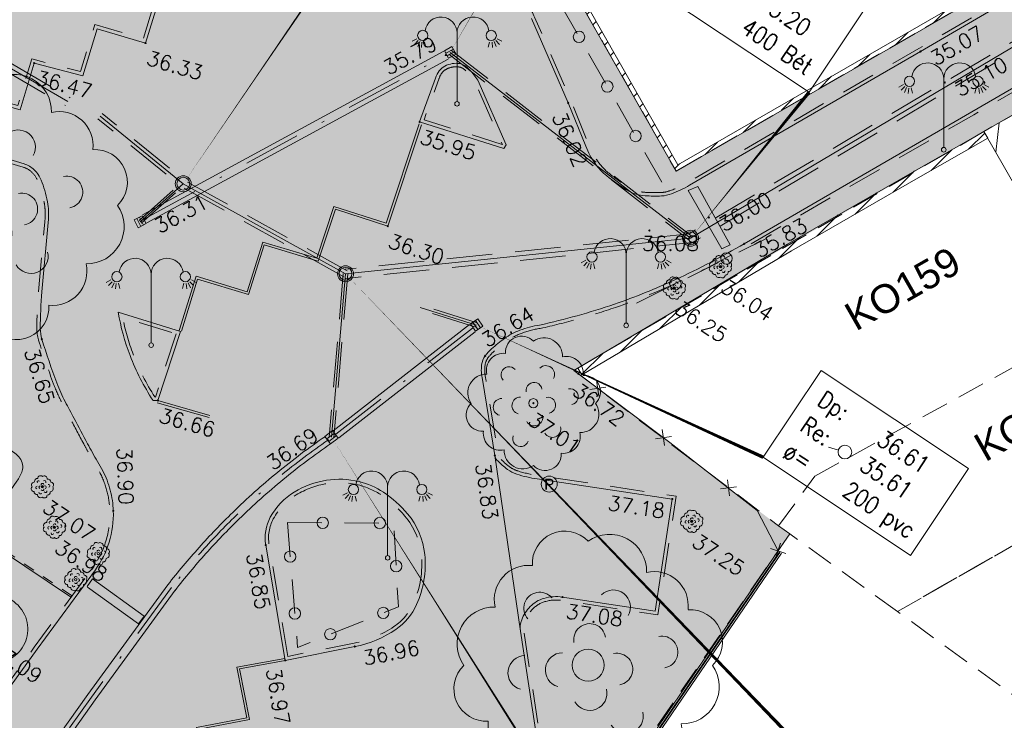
# Model space of a CAD drawing. Header units: metres. Extents: x 1711737 to 1712435, y 9275977 to 9276516.
# Tile 26 of 33: x 1712017 to 1712060, y 9276193 to 9276224. Entities that reach past the tile are written whole.
import ezdxf
from ezdxf.enums import TextEntityAlignment as Align

# ---------------------------------------------------------------- set-up
doc = ezdxf.new("R2010")
doc.units = ezdxf.units.M
doc.header["$LTSCALE"] = 5
doc.header["$PDMODE"] = 32
doc.header["$PDSIZE"] = 0.05
for name, pattern in [('Chemin', [0.5, 0.3, -0.2]), ('Cotation', [0.2, 0.1, -0.1]), ('Fileau', [1.6, 1, -0.6]), ('Mixte', [1, 0.5, -0.25, 0, -0.25]), ('Parcelle', [1.2, 0.8, -0.4]), ('SubdiFisc', [0.6, 0.4, -0.2])]:
    doc.linetypes.add(name, pattern=pattern)
doc.layers.get('0').update_dxf_attribs({"lineweight": 15})
doc.layers.add('_sh_lot1', color=7, linetype='Continuous', lineweight=15, true_color=0xffffd7)
for name, color, linetype, lineweight in [('BO_bordure', 7, 'Continuous', 13), ('BO_bordure.gra', 7, 'Continuous', 5), ('BR_bordurette', 7, 'Continuous', 13), ('BR_bordurette.gra', 7, 'Continuous', 5), ('CA_caniveau', 5, 'Continuous', 13), ('CL_cloture', 7, 'Continuous', 13), ('CL_cloture.gra', 7, 'Continuous', 9), ('FA_facade', 7, 'Continuous', 15), ('FA_facade.hah', 147, 'Continuous', 13), ('HA_haie', 85, 'Continuous', 13), ('HA_haie.gra', 85, 'Continuous', 9), ('L6', 11, 'Parcelle', 13), ('L7', 11, 'Continuous', 15), ('LA_limite-apparente', 8, 'Continuous', 13), ('LF_limite-frise', 8, 'Continuous', 13), ('MA_assainissement', 30, 'Continuous', 13), ('MA_assainissement.txt', 5, 'Continuous', 9), ('ML_eclairage-public', 6, 'Continuous', 13), ('MR_topo', 7, 'Continuous', 5), ('MR_topo.alt', 7, 'Continuous', 9), ('MSH_signalisation-horizontale', 8, 'Continuous', 9), ('MU_mur', 7, 'Continuous', 13), ('MU_mur.hah', 147, 'Continuous', 13), ('MV_voirie', 7, 'Continuous', 13), ('PL_palissade', 7, 'Continuous', 5), ('VE_Vegetation', 96, 'Continuous', 9)]:
    doc.layers.add(name, color=color, linetype=linetype, lineweight=lineweight)
doc.styles.add('Ass-Style', font='simplex.shx')
doc.styles.add('Simplex 1.0', font='Simplex.shx', dxfattribs={"height": 0.2})
doc.styles.get("Standard").update_dxf_attribs({"font": 'arial.ttf'})
doc.styles.add('Stylbloc-bdu', font='sanss___.ttf')
pattern_1 = [(45, (0, 0), (-0.353553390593, 0.353553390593), [])]

# ---------------------------------------------------------------- blocks, each defined once
blk = doc.blocks.new('Gv1')
at = {"color": 0}
blk.add_circle((0, 0), 0.5, dxfattribs=at)
blk = doc.blocks.new('Gv2')
at = {"color": 0}
for centre, radius, start, end in [((-0.0855, 0.3713), 0.1183, 43.6925, 183.5969), ((0.078, 0.3425), 0.1353, 358.4583, 125.1928), ((-0.2179, 0.2399), 0.1248, 83.4353, 192.7267), ((0.2407, 0.2171), 0.1248, 353.4353, 102.7267), ((-0.1768, 0.2081), 0.0582, 40.5494, 221.5178), ((0.0917, 0.2119), 0.0628, 330.5895, 133.7127), ((-0.3433, 0.0771), 0.1353, 88.4583, 215.1928), ((0.3722, 0.0847), 0.1183, 313.6925, 93.5969), ((0.0056, 0.0935), 0.0582, 9.1467, 190.1151), ((0.2694, 0.0478), 0.0582, 280.5494, 101.5178), ((-0.0934, -0.0177), 0.0628, 90.5895, 253.7127), ((0.1047, -0.0144), 0.0582, 280.5494, 101.5178), ((-0.23, -0.0278), 0.0628, 90.5895, 253.7127), ((-0.3721, -0.0864), 0.1183, 133.6925, 273.5969), ((0.3433, -0.0788), 0.1353, 268.4583, 35.1928), ((0.0058, -0.1023), 0.0628, 210.5895, 13.7127), ((0.1384, -0.1866), 0.0628, 210.5895, 13.7127), ((-0.2407, -0.2188), 0.1248, 173.4353, 282.7267), ((0.2179, -0.2416), 0.1248, 263.4353, 12.7267), ((-0.0925, -0.2585), 0.0582, 160.5494, 341.5178), ((-0.078, -0.3442), 0.1353, 178.4583, 305.1928), ((0.0856, -0.373), 0.1183, 223.6925, 3.5969)]:
    blk.add_arc(centre, radius, start, end, dxfattribs=at)
blk = doc.blocks.new('PointTopo')
at = {"color": 0}
blk.add_point((0, 0), dxfattribs=at)
at = {"layer": 'MR_topo.alt', "style": 'Simplex 1.0'}
blk.add_attdef('ALT', text='', height=0.65, dxfattribs=at).set_placement((0.25, -0.25), align=Align.TOP_LEFT)
blk = doc.blocks.new('Hvg')
at = {"color": 0}
blk.add_circle((0, 0), 0.0516, dxfattribs=at)
for centre, radius, start, end in [((-0.086, 0.371), 0.118, 43.6925, 183.5969), ((0.078, 0.342), 0.135, 358.4583, 125.1928), ((-0.343, 0.077), 0.135, 88.4583, 215.1928), ((-0.218, 0.24), 0.125, 83.4353, 192.7267), ((-0.23, -0.028), 0.0628, 90.5895, 253.7127), ((-0.177, 0.208), 0.0582, 40.5494, 221.5178), ((-0.093, -0.018), 0.0628, 90.5895, 253.7127), ((0.006, 0.093), 0.0582, 9.1467, 190.1151), ((0.092, 0.212), 0.0628, 330.5895, 133.7127), ((0.105, -0.014), 0.0582, 280.5494, 101.5178), ((0.241, 0.217), 0.125, 353.4353, 102.7267), ((0.269, 0.048), 0.0582, 280.5494, 101.5178), ((0.372, 0.085), 0.118, 313.6925, 93.5969), ((-0.372, -0.086), 0.118, 133.6925, 273.5969), ((-0.241, -0.219), 0.125, 173.4353, 282.7267), ((-0.078, -0.344), 0.135, 178.4583, 305.1928), ((-0.093, -0.258), 0.0582, 160.5494, 341.5178), ((0.006, -0.102), 0.0628, 210.5895, 13.7127), ((0.086, -0.373), 0.118, 223.6925, 3.5969), ((0.138, -0.187), 0.0628, 210.5895, 13.7127), ((0.218, -0.242), 0.125, 263.4353, 12.7267), ((0.343, -0.079), 0.135, 268.4583, 35.1928)]:
    blk.add_arc(centre, radius, start, end, dxfattribs=at)
blk = doc.blocks.new('Hvn')
at = {"color": 0}
blk.add_circle((0, 0), 0.35, dxfattribs=at)
at = {"color": 0, "style": 'Stylbloc-bdu'}
blk.add_text('P', height=0.474, dxfattribs=at).set_placement((0, 0), align=Align.MIDDLE_CENTER)
blk = doc.blocks.new('Ha6')
at = {"color": 0}
blk.add_lwpolyline([(-0.5, -0.5), (0.5, -0.5), (0.5, 0.5), (-0.5, 0.5)], close=True, dxfattribs=at)
at = {"color": 0, "flags": 128}
for points in [[(-0.17, -0.5), (-0.17, 0.5)], [(0.17, -0.5), (0.17, 0.5)]]:
    blk.add_lwpolyline(points, dxfattribs=at)
blk = doc.blocks.new('Gl10')
at = {"flags": 128}
for points in [[(0, 0.1), (0, 3.104, 0.933922), (-1.4, 3.2)], [(0, 0.1), (0, 3.104, -0.933922), (1.4, 3.2)]]:
    blk.add_lwpolyline(points, format="xyb", dxfattribs=at)
at = {"color": 0}
for points in [[(-1.764, 2.857), (-1.97, 2.745)], [(-1.704, 2.779), (-1.862, 2.607)], [(-1.624, 2.726), (-1.721, 2.513)], [(-1.535, 2.702), (-1.562, 2.469)], [(-1.427, 2.709), (-1.369, 2.482)], [(1.426, 2.709), (1.369, 2.482)], [(1.535, 2.702), (1.562, 2.469)], [(1.624, 2.727), (1.72, 2.513)], [(1.703, 2.779), (1.862, 2.607)], [(1.764, 2.857), (1.97, 2.745)]]:
    blk.add_lwpolyline(points, dxfattribs=at)
at = {"flags": 128}
blk.add_lwpolyline([(0, 0.125), (0, 0.125)], dxfattribs=at)
at = {"color": 0}
for centre, radius in [((-1.5, 3), 0.224), ((1.5, 3), 0.224), ((0, 0), 0.1)]:
    blk.add_circle(centre, radius, dxfattribs=at)
blk = doc.blocks.new('Ha1')
at = {"color": 0}
for radius in [0.5, 0.4]:
    blk.add_circle((0, 0), radius, dxfattribs=at)
blk = doc.blocks.new('_GeoCercl')
at = {"color": 0, "linetype": 'ByBlock', "lineweight": -2}
blk.add_circle((0, 0), 0.5, dxfattribs=at)
blk = doc.blocks.new('_GeoCroix')
at = {"color": 0, "linetype": 'ByBlock', "lineweight": -2}
for p, q in [((-0.5, 0.5), (0.5, -0.5)), ((-0.5, -0.5), (0.5, 0.5))]:
    blk.add_line(p, q, dxfattribs=at)
blk = doc.blocks.new('dir_tron')
at = {"color": 0, "flags": 128}
blk.add_lwpolyline([(0.2, 0), (0.5, 0)], dxfattribs=at)
at = {"color": 0}
blk.add_circle((0, 0), 0.2, dxfattribs=at)

msp = doc.modelspace()

# ---------------------------------------------------------------- hatches: boundary and pattern name
at = {"layer": '_sh_lot1'}
h = msp.add_hatch(color=256, dxfattribs=at)
h.dxf.hatch_style = 1
h.paths.add_polyline_path([(1712050.695, 9276201.207), (1712041.971, 9276188.535), (1712031.491, 9276173.935), (1712021.032, 9276159.096), (1712016.253, 9276152.398), (1712014.08, 9276153.956), (1711985.838, 9276173.941), (1711968.308, 9276186.247), (1711968.27, 9276189.263), (1711952.437, 9276216.502), (1711948.951, 9276222.618), (1711953.153, 9276228.058), (1711955.689, 9276231.385), (1711956.567, 9276232.537), (1711959.283, 9276236.389), (1711957.439, 9276237.785), (1711955.641, 9276235.245), (1711954.528, 9276237.209), (1711952.857, 9276240.073), (1711951.329, 9276242.664), (1711950.259, 9276244.465), (1711949.482, 9276245.781), (1711947.588, 9276249.002), (1711948.855, 9276251.159), (1711953.921, 9276258.555), (1711957.085, 9276263.173), (1711961.209, 9276269.384), (1711963.595, 9276272.461), (1711963.93, 9276272.822), (1711964.46, 9276272.981), (1711965.086, 9276272.948), (1711965.62, 9276272.692), (1711978.036, 9276264.401), (1711976.668, 9276262.597), (1711989.632, 9276252.423), (1711991.235, 9276254.65), (1711998.516, 9276249.714), (1712001.29, 9276247.797), (1712006.354, 9276244.298), (1712016.449, 9276237.403), (1712016.271, 9276237.127), (1712012.502, 9276228.82), (1712012.697, 9276228.676), (1712017.972, 9276224.822), (1712023.931, 9276228.015), (1712035.669, 9276234.772), (1712045.724, 9276217.108), (1712062.431, 9276226.735), (1712072.551, 9276232.555), (1712075.161, 9276228.015), (1712059.203, 9276218.84), (1712048.391, 9276212.555), (1712041.24, 9276208.372), (1712050.211, 9276201.555)])
at = {"layer": 'FA_facade.hah'}
h = msp.add_hatch(dxfattribs=at)
h.set_pattern_fill('ANSI31', color=256, scale=0.3, angle=72)
h.set_pattern_definition([(83.2999, (1711881.224, 9276159.8023), (-0.945995, 0.1111305), [])])
h.paths.add_polyline_path([(1712079.895, 9276219.784), (1712077.185, 9276224.497), (1712077.055, 9276224.422), (1712076.856, 9276224.769), (1712076.985, 9276224.844), (1712075.974, 9276226.603), (1712075.841, 9276226.527), (1712075.642, 9276226.874), (1712075.774, 9276226.95), (1712075.161, 9276228.015), (1712074.687, 9276227.752), (1712059.203, 9276218.84), (1712064.015, 9276210.443), (1712068.353, 9276212.928)])
at = {"layer": 'MU_mur.hah'}
h = msp.add_hatch(dxfattribs=at)
h.set_pattern_fill('_U', color=256, scale=0.5, angle=45, style=0, pattern_type=0)
h.set_pattern_definition(pattern_1)
h.paths.add_polyline_path([(1712064.302, 9276227.811), (1712045.724, 9276217.108), (1712035.818, 9276234.512), (1712035.669, 9276234.772), (1712035.843, 9276234.871), (1712035.991, 9276234.61), (1712045.798, 9276217.382), (1712064.202, 9276227.984)])
h = msp.add_hatch(dxfattribs=at)
h.set_pattern_fill('_U', color=256, scale=0.5, angle=45, style=0, pattern_type=0)
h.set_pattern_definition(pattern_1)
h.paths.add_polyline_path([(1712041.582, 9276208.179), (1712050.775, 9276213.611), (1712056.226, 9276216.757), (1712059.371, 9276218.545), (1712059.203, 9276218.84), (1712056.057, 9276217.052), (1712050.604, 9276213.905), (1712041.409, 9276208.471)])

# ---------------------------------------------------------------- linework, layer by layer
at = {"layer": 'BO_bordure', "flags": 128}
for points in [[(1712069.856, 9276230.192), (1712056.426, 9276222.351), (1712046.307, 9276216.486, -0.040894), (1712045.524, 9276216.114, -0.07776), (1712045.077, 9276216.02, -0.030174), (1712044.365, 9276216.026, -0.053811), (1712043.971, 9276216.096, -0.068001), (1712043.544, 9276216.287, -0.030135), (1712042.686, 9276216.894, -0.068824), (1712042.177, 9276217.434, -0.058828), (1712041.759, 9276218.194), (1712040.988, 9276220.101), (1712039.381, 9276223.79, 0.051295)], [(1712039.737, 9276210.358, 0.01429), (1712041.388, 9276210.769, 0.01429), (1712043.013, 9276211.274, 0.026402), (1712045.7, 9276212.355, 0.022556), (1712048.705, 9276213.921), (1712058.683, 9276219.707), (1712071.542, 9276227.184, -0.138489), (1712071.786, 9276227.238, -0.038194), (1712072.024, 9276227.209, -0.00414), (1712072.232, 9276227.171, -0.001227), (1712072.408, 9276227.136), (1712073.814, 9276227.987)], [(1712035.181, 9276221.177, -0.095025), (1712035.344, 9276221.508, -0.112106), (1712035.584, 9276221.71, -0.078212), (1712035.914, 9276221.819, -0.081947), (1712036.245, 9276221.819, -0.116038), (1712036.475, 9276221.723, -0.071852), (1712036.763, 9276221.445), (1712037.036, 9276221.093), (1712038.277, 9276218.262), (1712038.165, 9276218.098), (1712034.48, 9276219.264), (1712035.181, 9276221.177)], [(1712014.199, 9276218.32), (1712017.158, 9276217.422, -0.118236), (1712017.595, 9276217.166, -0.107342), (1712017.906, 9276216.704, -0.024088), (1712018.057, 9276216.263, -0.021663), (1712018.179, 9276215.759, -0.040097), (1712018.225, 9276215.363, -0.031312), (1712018.21, 9276214.852), (1712017.935, 9276211.82, 0.022334), (1712017.861, 9276210.205, 0.076208), (1712017.932, 9276209.734, 0.013616), (1712018.588, 9276207.819, 0.030932), (1712018.951, 9276207.005, 0.001697), (1712019.34, 9276206.267, 0.001123), (1712019.932, 9276205.156, 0.005602), (1712020.143, 9276204.775, 0.002646), (1712020.601, 9276203.975)], [(1712024.001, 9276210.074), (1712023.012, 9276207.049), (1712022.801, 9276207.058, -0.054658), (1712021.793, 9276209.025, -0.048561), (1712021.275, 9276210.919), (1712024.001, 9276210.074)], [(1712039.895, 9276190.419), (1712038.895, 9276196.938, -0.134062), (1712038.953, 9276197.443, -0.098724), (1712039.327, 9276198.016, -0.128104), (1712039.929, 9276198.378, -0.109518), (1712040.745, 9276198.434), (1712044.797, 9276197.823), (1712045.553, 9276202.733), (1712039.628, 9276203.614, -0.040161), (1712038.736, 9276203.821, -0.081865), (1712038.334, 9276204.027, -0.049079), (1712037.871, 9276204.443, -0.145442), (1712037.778, 9276204.636), (1712037.233, 9276207.972, -0.086159), (1712037.198, 9276208.613, -0.131426), (1712037.355, 9276209.008, -0.049137), (1712037.637, 9276209.317, -0.028508), (1712038.198, 9276209.768, -0.063493), (1712038.874, 9276210.131, -0.054588), (1712039.737, 9276210.358)], [(1712020.601, 9276203.975, -0.05518), (1712020.928, 9276203.119, -0.05518), (1712021.06, 9276202.212, -0.082591), (1712020.88, 9276200.841, -0.084586), (1712020.275, 9276199.633), (1712017.722, 9276196.153), (1712015.251, 9276192.749)], [(1712028.591, 9276195.659), (1712027.739, 9276200.709, -0.166697), (1712027.94, 9276201.933, -0.134061), (1712028.992, 9276203.04, -0.096386), (1712030.397, 9276203.556, -0.100817), (1712031.828, 9276203.497, -0.086607), (1712032.895, 9276203.027, -0.070942), (1712033.954, 9276202.081, -0.151149), (1712034.706, 9276200.302, -0.130509), (1712034.352, 9276198.106, -0.139298), (1712033.441, 9276197.016, -0.10091), (1712031.648, 9276196.265), (1712028.591, 9276195.659)]]:
    msp.add_lwpolyline(points, format="xyb", dxfattribs=at)
msp.add_lwpolyline([(1712023.109, 9276224.812), (1712022.474, 9276222.721), (1712020.352, 9276223.348), (1712019.719, 9276221.289), (1712017.591, 9276221.843), (1712016.978, 9276219.795), (1712014.847, 9276220.394)], dxfattribs=at)
at = {"layer": 'BO_bordure.gra', "linetype": 'Chemin', "flags": 128}
for points in [[(1712071.203, 9276231.788), (1712070.279, 9276231.217, -0.010064), (1712070.183, 9276230.932, -0.04208), (1712070.042, 9276230.615, -0.131752), (1712069.777, 9276230.32), (1712056.351, 9276222.481), (1712046.232, 9276216.615, -0.040894), (1712045.471, 9276216.254, -0.07776), (1712045.069, 9276216.17, -0.030174), (1712044.375, 9276216.176, -0.053811), (1712044.013, 9276216.24, -0.068001), (1712043.623, 9276216.414, -0.030135), (1712042.78, 9276217.011, -0.068824), (1712042.299, 9276217.521, -0.058828), (1712041.898, 9276218.25), (1712041.126, 9276220.159), (1712039.518, 9276223.85, 0.051295), (1712038.911, 9276224.927, 0.050228), (1712038.083, 9276225.878, 0.032599), (1712037.349, 9276226.483, 0.04665), (1712036.762, 9276226.828), (1712031.229, 9276229.415), (1712030.627, 9276227.26), (1712028.466, 9276227.926), (1712027.894, 9276225.826), (1712025.715, 9276226.461), (1712025.139, 9276224.376), (1712023.009, 9276224.997), (1712022.373, 9276222.907), (1712020.252, 9276223.534), (1712019.618, 9276221.47), (1712017.489, 9276222.025), (1712016.877, 9276219.979), (1712014.747, 9276220.578), (1712014.011, 9276218.22), (1712017.114, 9276217.279, -0.118236), (1712017.491, 9276217.058, -0.107342), (1712017.766, 9276216.649, -0.024088), (1712017.913, 9276216.221, -0.021663), (1712018.032, 9276215.73, -0.040097), (1712018.075, 9276215.358, -0.031312), (1712018.061, 9276214.866), (1712017.786, 9276211.834, 0.022334), (1712017.711, 9276210.205, 0.076208), (1712017.789, 9276209.689, 0.013616), (1712018.448, 9276207.767, 0.030932), (1712018.818, 9276206.935, 0.001697), (1712019.207, 9276206.197, 0.001123), (1712019.8, 9276205.085, 0.005602), (1712020.012, 9276204.701, 0.002646), (1712020.471, 9276203.899, 0.002646)], [(1712039.769, 9276210.212, 0.01429), (1712041.429, 9276210.625, 0.01429), (1712043.062, 9276211.132, 0.026402), (1712045.763, 9276212.219, 0.022556), (1712048.78, 9276213.791), (1712058.759, 9276219.577), (1712071.615, 9276227.053, -0.137452), (1712071.778, 9276227.088, -0.038702), (1712071.996, 9276227.062, -0.004172), (1712072.203, 9276227.024, -0.001624), (1712072.436, 9276226.978), (1712073.892, 9276227.859)], [(1712025.239, 9276169.903), (1712024.962, 9276171.725), (1712027.081, 9276172.122), (1712026.757, 9276174.276), (1712028.856, 9276174.68), (1712028.574, 9276176.728), (1712030.873, 9276177.135), (1712030.478, 9276179.378), (1712032.495, 9276179.769), (1712032.516, 9276179.913), (1712032.194, 9276181.888), (1712034.329, 9276182.335), (1712033.968, 9276184.469), (1712036.192, 9276184.825), (1712035.827, 9276186.983), (1712037.943, 9276187.38), (1712037.577, 9276189.476), (1712040.062, 9276190.317), (1712039.044, 9276196.96, -0.134062), (1712039.093, 9276197.387, -0.098724), (1712039.434, 9276197.911, -0.128104), (1712039.971, 9276198.234, -0.109518), (1712040.723, 9276198.286), (1712044.922, 9276197.652), (1712045.724, 9276202.86), (1712039.65, 9276203.763, -0.040161), (1712038.782, 9276203.964, -0.081865), (1712038.423, 9276204.147, -0.049079), (1712037.982, 9276204.544, -0.145442), (1712037.926, 9276204.66), (1712037.38, 9276208.001, -0.086846), (1712037.347, 9276208.595, -0.131426), (1712037.476, 9276208.918, -0.049137), (1712037.737, 9276209.206, -0.028508), (1712038.285, 9276209.646, -0.063493), (1712038.928, 9276209.991, -0.054588), (1712039.759, 9276210.21, -0.054588)], [(1712020.467, 9276203.906, -0.05518), (1712020.783, 9276203.081, -0.05518), (1712020.91, 9276202.207, -0.082591), (1712020.736, 9276200.885, -0.084586), (1712020.154, 9276199.722), (1712017.601, 9276196.241), (1712015.129, 9276192.837)]]:
    msp.add_lwpolyline(points, format="xyb", dxfattribs=at)
for points in [[(1712035.324, 9276221.131, -0.096831), (1712035.464, 9276221.417, -0.112106), (1712035.653, 9276221.576, -0.078212), (1712035.938, 9276221.671, -0.081947), (1712036.22, 9276221.671, -0.116038), (1712036.388, 9276221.602, -0.071852), (1712036.645, 9276221.353), (1712036.906, 9276221.016), (1712038.106, 9276218.278), (1712038.104, 9276218.274), (1712034.675, 9276219.36)], [(1712023.811, 9276209.976), (1712022.905, 9276207.204), (1712022.884, 9276207.205, -0.052743), (1712021.934, 9276209.078, -0.042384), (1712021.467, 9276210.703)], [(1712028.714, 9276195.836), (1712027.887, 9276200.734, -0.166697), (1712028.072, 9276201.862, -0.134061), (1712029.07, 9276202.911, -0.096386), (1712030.421, 9276203.408, -0.100817), (1712031.792, 9276203.351, -0.086607), (1712032.812, 9276202.902, -0.070942), (1712033.839, 9276201.984, -0.151149), (1712034.557, 9276200.287, -0.130509), (1712034.215, 9276198.167, -0.139298), (1712033.357, 9276197.14, -0.10091), (1712031.619, 9276196.412)]]:
    msp.add_lwpolyline(points, format="xyb", close=True, dxfattribs=at)
at = {"layer": 'BR_bordurette', "flags": 128}
msp.add_lwpolyline([(1712019.19, 9276198.438), (1712015.165, 9276201.138)], dxfattribs=at)
at = {"layer": 'BR_bordurette.gra', "linetype": 'Cotation', "flags": 128}
msp.add_lwpolyline([(1712019.234, 9276198.505), (1712015.21, 9276201.205)], dxfattribs=at)
at = {"layer": 'CA_caniveau', "flags": 128}
for points in [[(1712022.335, 9276215.192), (1712035.537, 9276222.372)], [(1712022.526, 9276214.84), (1712035.729, 9276222.02)], [(1712030.69, 9276205.727), (1712036.673, 9276210.382)], [(1712030.935, 9276205.411), (1712036.919, 9276210.066)], [(1712023.45, 9276198.969), (1712019.94, 9276194.163), (1712016.432, 9276189.209), (1712011.997, 9276183.021), (1712007.12, 9276176.223)], [(1712023.773, 9276198.733), (1712020.265, 9276193.93), (1712016.758, 9276188.977), (1712012.322, 9276182.788), (1712007.445, 9276175.99)]]:
    msp.add_lwpolyline(points, dxfattribs=at)
at = {"layer": 'CA_caniveau', "linetype": 'Mixte', "flags": 128}
for points in [[(1712022.43, 9276215.016), (1712035.633, 9276222.196)], [(1712030.812, 9276205.569), (1712036.796, 9276210.224)], [(1712023.611, 9276198.851), (1712020.103, 9276194.046), (1712016.595, 9276189.093), (1712012.159, 9276182.904), (1712007.283, 9276176.107)]]:
    msp.add_lwpolyline(points, dxfattribs=at)
at = {"layer": 'CA_caniveau', "flags": 128}
for points in [[(1712030.351, 9276205.479, 0.021124), (1712028.251, 9276203.898, 0.021124), (1712026.293, 9276202.145, 0.017113), (1712024.819, 9276200.608, 0.017113), (1712023.453, 9276198.974, 0.017113)], [(1712030.578, 9276205.15, 0.021124), (1712028.505, 9276203.589, 0.021124), (1712026.572, 9276201.859, 0.017113), (1712025.117, 9276200.341, 0.017113), (1712023.769, 9276198.728, 0.017113)]]:
    msp.add_lwpolyline(points, format="xyb", dxfattribs=at)
at = {"layer": 'CA_caniveau', "linetype": 'Mixte', "flags": 128}
msp.add_lwpolyline([(1712030.465, 9276205.314, 0.021124), (1712028.378, 9276203.743, 0.021124), (1712026.432, 9276202.002, 0.017113), (1712024.968, 9276200.475, 0.017113), (1712023.611, 9276198.851)], format="xyb", dxfattribs=at)
at = {"layer": 'CL_cloture', "flags": 128}
msp.add_lwpolyline([(1712050.186, 9276200.46), (1712049.277, 9276202.233), (1712045.446, 9276205.217), (1712041.445, 9276208.218)], dxfattribs=at)
at = {"layer": 'FA_facade', "flags": 128}
msp.add_lwpolyline([(1712068.353, 9276212.928), (1712064.015, 9276210.443), (1712059.203, 9276218.84), (1712074.687, 9276227.752), (1712075.161, 9276228.015), (1712079.895, 9276219.784), (1712068.353, 9276212.928)], dxfattribs=at)
at = {"layer": 'HA_haie', "linetype": 'Chemin', "flags": 128}
for points in [[(1712045.099, 9276216.624), (1712035.355, 9276233.698)], [(1712043.99, 9276211.324), (1712049.628, 9276214.122)], [(1712028.691, 9276201.699), (1712033.345, 9276201.677), (1712033.552, 9276198.006), (1712029.138, 9276196.226)], [(1712028.691, 9276201.699), (1712029.138, 9276196.226)]]:
    msp.add_lwpolyline(points, dxfattribs=at)
at = {"layer": 'L6', "ltscale": 0.3, "elevation": 34.565}
for points in [[(1712035.669, 9276234.772), (1712038.751, 9276236.565), (1712047.621, 9276241.655), (1712062.419, 9276250.132), (1712070.851, 9276235.495), (1712072.551, 9276232.555), (1712062.431, 9276226.735), (1712045.724, 9276217.108), (1712035.669, 9276234.772)], [(1712050.211, 9276201.555), (1712051.791, 9276203.735), (1712064.015, 9276210.443), (1712066.659, 9276211.958), (1712079.901, 9276219.788), (1712075.161, 9276228.015), (1712059.203, 9276218.84), (1712048.391, 9276212.555), (1712041.24, 9276208.372), (1712050.211, 9276201.555)], [(1712050.211, 9276201.555), (1712051.791, 9276203.735), (1712064.015, 9276210.443), (1712066.659, 9276211.958), (1712079.901, 9276219.788), (1712083.331, 9276213.815), (1712071.141, 9276206.815), (1712068.511, 9276205.315), (1712055.421, 9276197.795), (1712050.695, 9276201.207), (1712050.211, 9276201.555)], [(1712055.421, 9276197.795), (1712068.511, 9276205.315), (1712071.141, 9276206.815), (1712083.331, 9276213.815), (1712086.661, 9276208.015), (1712066.651, 9276196.525), (1712061.381, 9276193.495), (1712055.421, 9276197.795)]]:
    msp.add_lwpolyline(points, close=True, dxfattribs=at)
for points in [[(1712012.697, 9276228.676), (1712017.972, 9276224.822), (1712023.931, 9276228.015), (1712035.669, 9276234.772), (1712045.724, 9276217.108), (1712062.431, 9276226.735), (1712072.551, 9276232.555), (1712075.161, 9276228.015), (1712059.203, 9276218.84), (1712048.391, 9276212.555), (1712041.24, 9276208.372), (1712050.211, 9276201.555), (1712050.695, 9276201.207), (1712050.695, 9276201.207), (1712041.971, 9276188.535), (1712031.491, 9276173.935), (1712021.032, 9276159.096), (1712016.253, 9276152.398)], [(1712089.731, 9276202.665), (1712076.491, 9276195.105), (1712066.821, 9276189.585), (1712061.381, 9276193.495), (1712055.421, 9276197.795), (1712050.695, 9276201.207), (1712041.971, 9276188.535), (1712031.491, 9276173.935), (1712021.032, 9276159.096), (1712016.253, 9276152.398)]]:
    msp.add_lwpolyline(points, dxfattribs=at)
at = {"layer": 'LA_limite-apparente', "flags": 128}
for points in [[(1712046.675, 9276216.436), (1712046.245, 9276216.262), (1712047.722, 9276213.695), (1712048.081, 9276213.876)], [(1712046.675, 9276216.436), (1712048.081, 9276213.876)], [(1712022.166, 9276197.256), (1712022.414, 9276197.6), (1712020.154, 9276199.237), (1712019.912, 9276198.897)], [(1712022.166, 9276197.256), (1712019.926, 9276198.873)]]:
    msp.add_lwpolyline(points, dxfattribs=at)
msp.add_lwpolyline([(1712017.265, 9276196.625, 0.154086), (1712017.224, 9276197.547, 0.171495), (1712016.59, 9276198.307, 0.181327), (1712015.515, 9276198.5, 0.156401), (1712014.678, 9276198.052, 0.145943), (1712014.268, 9276197.263, 0.187053), (1712014.47, 9276196.156, 0.022344), (1712014.679, 9276195.894, 0.050231), (1712014.864, 9276195.723, 0.13398), (1712015.723, 9276195.501, 0.168841), (1712016.765, 9276195.876, 0.149708), (1712017.265, 9276196.625)], format="xyb", close=True, dxfattribs=at)
at = {"layer": 'LF_limite-frise', "flags": 128}
msp.add_lwpolyline([(1712014.31, 9276206.474), (1712016.747, 9276204.742, -0.100828), (1712016.968, 9276204.527, -0.100828), (1712017.086, 9276204.243, -0.130986), (1712017.068, 9276203.964, -0.071872), (1712016.84, 9276203.515), (1712015.165, 9276201.138)], format="xyb", dxfattribs=at)
msp.add_lwpolyline([(1712038.895, 9276196.938), (1712037.778, 9276204.636)], dxfattribs=at)
at = {"layer": 'MA_assainissement', "linetype": 'SubdiFisc', "flags": 128}
for points in [[(1712080.038, 9276234.558), (1712074.302, 9276230.992), (1712046.291, 9276214.361), (1712031.214, 9276212.804)], [(1712080.249, 9276234.218), (1712074.51, 9276230.65), (1712046.42, 9276213.972), (1712031.255, 9276212.406)]]:
    msp.add_lwpolyline(points, dxfattribs=at)
at = {"layer": 'MA_assainissement', "linetype": 'Continuous', "flags": 128}
msp.add_lwpolyline([(1712080.143, 9276234.388), (1712074.406, 9276230.821), (1712046.356, 9276214.166), (1712031.235, 9276212.605)], dxfattribs=at)
for points, elevation in [([(1712013.844, 9276223.183), (1712019.063, 9276220.152)], 36.372), ([(1712035.824, 9276222.31), (1712046.356, 9276214.166)], 35.794), ([(1712031.235, 9276212.605), (1712024.128, 9276216.555), (1712020.479, 9276219.514)], 36.407), ([(1712022.238, 9276214.886), (1712024.128, 9276216.555)], 36.348), ([(1712031.235, 9276212.605), (1712030.623, 9276205.44)], 36.407), ([(1712036.98, 9276210.36), (1712034.504, 9276211.132)], 36.613)]:
    msp.add_lwpolyline(points, dxfattribs=dict(at, elevation=elevation))
at = {"layer": 'MA_assainissement', "linetype": 'SubdiFisc', "flags": 128}
for points, elevation in [([(1712013.945, 9276223.356), (1712019.164, 9276220.325)], 36.372), ([(1712013.744, 9276223.01), (1712018.963, 9276219.979)], 36.372), ([(1712035.885, 9276222.389), (1712046.417, 9276214.245)], 35.794), ([(1712035.763, 9276222.231), (1712046.295, 9276214.087)], 35.794), ([(1712031.162, 9276212.474), (1712024.044, 9276216.43), (1712020.384, 9276219.398)], 36.407), ([(1712031.307, 9276212.737), (1712024.212, 9276216.679), (1712020.573, 9276219.631)], 36.407), ([(1712022.188, 9276214.943), (1712024.079, 9276216.611)], 36.348), ([(1712022.287, 9276214.83), (1712024.178, 9276216.498)], 36.348), ([(1712031.135, 9276212.614), (1712030.523, 9276205.448)], 36.407), ([(1712031.334, 9276212.597), (1712030.722, 9276205.431)], 36.407), ([(1712036.95, 9276210.265), (1712034.474, 9276211.036)], 36.613), ([(1712037.01, 9276210.456), (1712034.533, 9276211.227)], 36.613)]:
    msp.add_lwpolyline(points, dxfattribs=dict(at, elevation=elevation))
at = {"layer": 'MA_assainissement.txt'}
for points in [[(1712035.824, 9276222.31, 0, 0.15, 0), (1712043.402, 9276235.433, 0, 0, 0)], [(1712024.128, 9276216.555, 0, 0.15, 0), (1712035.534, 9276233.275, 0, 0, 0)], [(1712046.356, 9276214.166, 0, 0.15, 0), (1712051.542, 9276220.562, 0, 0, 0)], [(1712031.235, 9276212.605, 0, 0.15, 0), (1712050.649, 9276192.401, 0, 0, 0)], [(1712036.98, 9276210.36, 0, 0.15, 0), (1712049.539, 9276204.562, 0, 0, 0)], [(1712030.623, 9276205.44, 0, 0.15, 0), (1712044.898, 9276182.819, 0, 0, 0)]]:
    msp.add_lwpolyline(points, format="xyseb", dxfattribs=at)
for points in [[(1712049.131, 9276230.915), (1712055.579, 9276226.615), (1712051.542, 9276220.562), (1712045.095, 9276224.863)], [(1712052.077, 9276208.368), (1712058.525, 9276204.068), (1712055.986, 9276200.262), (1712049.539, 9276204.562)]]:
    msp.add_lwpolyline(points, close=True, dxfattribs=at)
at = {"layer": 'MSH_signalisation-horizontale', "flags": 128}
for points in [[(1712034.467, 9276219.174), (1712033.023, 9276214.82), (1712030.726, 9276215.561), (1712029.978, 9276213.288), (1712027.61, 9276213.998), (1712026.923, 9276211.82), (1712024.691, 9276212.496), (1712023.951, 9276210.118)], [(1712034.562, 9276219.142), (1712033.086, 9276214.695), (1712030.79, 9276215.435), (1712030.043, 9276213.164), (1712027.676, 9276213.874), (1712026.988, 9276211.696), (1712024.757, 9276212.372), (1712024.047, 9276210.088)], [(1712022.984, 9276206.953), (1712025.265, 9276206.303)], [(1712023.012, 9276207.049), (1712025.292, 9276206.399)], [(1712019.365, 9276185.245), (1712021.592, 9276185.627), (1712021.154, 9276187.731), (1712023.338, 9276188.12), (1712022.954, 9276190.225), (1712025.117, 9276190.635), (1712024.709, 9276192.719), (1712026.916, 9276193.14), (1712026.473, 9276195.362), (1712028.577, 9276195.746)], [(1712019.382, 9276185.146), (1712021.711, 9276185.546), (1712021.273, 9276187.651), (1712023.455, 9276188.039), (1712023.07, 9276190.145), (1712025.234, 9276190.556), (1712024.827, 9276192.639), (1712027.033, 9276193.061), (1712026.591, 9276195.282), (1712028.591, 9276195.659)]]:
    msp.add_lwpolyline(points, dxfattribs=at)
at = {"layer": 'MU_mur'}
for p, q in [((1712059.371, 9276218.545, 36.693), (1712059.203, 9276218.84, 36.693)), ((1712041.582, 9276208.179, 36.693), (1712041.409, 9276208.471, 36.693))]:
    msp.add_line(p, q, dxfattribs=at)
at = {"layer": 'MU_mur', "flags": 128}
for points, elevation in [([(1712064.302, 9276227.811), (1712045.724, 9276217.108), (1712035.818, 9276234.512), (1712035.669, 9276234.772)], 34.567), ([(1712064.202, 9276227.984), (1712045.798, 9276217.382), (1712035.991, 9276234.61), (1712035.843, 9276234.871)], 34.567), ([(1712041.409, 9276208.471), (1712050.604, 9276213.905), (1712056.057, 9276217.052), (1712059.203, 9276218.84)], 36.693), ([(1712041.582, 9276208.179), (1712050.775, 9276213.611), (1712056.226, 9276216.757), (1712059.371, 9276218.545)], 36.693)]:
    msp.add_lwpolyline(points, dxfattribs=dict(at, elevation=elevation))
at = {"layer": 'PL_palissade', "flags": 128}
for points in [[(1712021.032, 9276159.096), (1712034.341, 9276178.211), (1712043.117, 9276190.098), (1712050.186, 9276200.46)], [(1712021.179, 9276158.994), (1712034.487, 9276178.106), (1712043.264, 9276189.994), (1712050.334, 9276200.359)]]:
    msp.add_lwpolyline(points, dxfattribs=at)
at = {"layer": 'PL_palissade', "linetype": 'Fileau', "const_width": 0.08, "flags": 128}
msp.add_lwpolyline([(1712021.105, 9276159.045), (1712034.414, 9276178.159), (1712043.191, 9276190.046), (1712050.26, 9276200.409)], dxfattribs=at)

# ---------------------------------------------------------------- block references
at = {"layer": 'CL_cloture.gra', "xscale": 0.5, "yscale": 0.5, "zscale": 0.5}
for p, rotation in [((1712042.285, 9276207.588), 143.1276873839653), ((1712045.165, 9276205.428), 143.1276873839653), ((1712048.009, 9276203.221), 142.0865355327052), ((1712050.186, 9276200.46), 117.1361705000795)]:
    msp.add_blockref('_GeoCroix', p, dxfattribs=dict(at, rotation=rotation))
at = {"layer": 'HA_haie.gra', "xscale": 0.5, "yscale": 0.5, "zscale": 0.5}
for p, rotation in [((1712041.466, 9276222.99), 119.7143389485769), ((1712042.706, 9276220.819), 119.7143389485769), ((1712043.945, 9276218.647), 119.7143389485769), ((1712047.929, 9276213.279), 26.3972474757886), ((1712045.69, 9276212.167), 26.3972474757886), ((1712030.237, 9276201.691), 359.7361320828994), ((1712032.737, 9276201.68), 359.7361320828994), ((1712028.813, 9276200.208), 274.6625931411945), ((1712033.452, 9276199.789), 273.2241435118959), ((1712029.016, 9276197.716), 274.6625931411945), ((1712032.889, 9276197.739), 201.9618361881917), ((1712030.571, 9276196.804), 201.9618361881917)]:
    msp.add_blockref('_GeoCercl', p, dxfattribs=dict(at, rotation=rotation))
at = {"layer": 'MA_assainissement'}
for p, xscale, yscale, rotation in [((1712035.824, 9276222.31, 35.794), 0.3788675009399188, 0.3788675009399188, 298.5946969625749), ((1712022.238, 9276214.886, 36.348), 0.3960777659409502, 0.3960777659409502, 208.0781370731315), ((1712036.98, 9276210.36, 36.613), 0.3840067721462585, 0.3840067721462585, 34.7094027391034), ((1712030.623, 9276205.44, 36.7), 0.4192821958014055, 0.4192821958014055, 127.2124999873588)]:
    msp.add_blockref('Ha6', p, dxfattribs=dict(at, xscale=xscale, yscale=yscale, rotation=rotation))
at = {"layer": 'MA_assainissement', "xscale": 0.7, "yscale": 0.7, "zscale": 0.7}
for p in [(1712024.128, 9276216.555, 36.264), (1712046.356, 9276214.166, 35.996), (1712031.235, 9276212.605, 36.407)]:
    msp.add_blockref('Ha1', p, dxfattribs=at)
at = {"layer": 'MA_assainissement.txt', "xscale": 1.5, "yscale": 1.5, "rotation": 162.7049898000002}
msp.add_blockref('dir_tron', (1712053.117, 9276204.79), dxfattribs=at)
at = {"layer": 'ML_eclairage-public', "zscale": 0.4}
for p in [(1712036.12, 9276220.056, 35.913), (1712057.445, 9276218.044, 35.213), (1712043.533, 9276210.343, 36.411), (1712022.718, 9276209.479, 36.577), (1712033.081, 9276200.152, 36.804)]:
    msp.add_blockref('Gl10', p, dxfattribs=at)
at = {"layer": 'MR_topo'}
ref = msp.add_blockref('PointTopo', (1712056.426, 9276222.351, 35.073), dxfattribs=dict(at, rotation=30.09968397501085))
ref.add_attrib('ALT', '35.07', dxfattribs={"layer": 'MR_topo.alt', "height": 0.65, "rotation": 30.0997, "style": 'Simplex 1.0'}).set_placement((1712056.768, 9276222.26, 35.073), align=Align.TOP_LEFT)
ref = msp.add_blockref('PointTopo', (1712022.474, 9276222.721, 36.326), dxfattribs=dict(at, rotation=343.5196397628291))
ref.add_attrib('ALT', '36.33', dxfattribs={"layer": 'MR_topo.alt', "height": 0.65, "rotation": 343.5196, "style": 'Simplex 1.0'}).set_placement((1712022.642, 9276222.41, 36.326), align=Align.TOP_LEFT)
ref = msp.add_blockref('PointTopo', (1712035.633, 9276222.196, 35.786), dxfattribs=dict(at, rotation=28.53844917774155))
ref.add_attrib('ALT', '35.79', dxfattribs={"layer": 'MR_topo.alt', "height": 0.65, "rotation": 28.5384, "style": 'Simplex 1.0'}).set_placement((1712035.315, 9276222.487, 35.786), align=Align.RIGHT)
ref = msp.add_blockref('PointTopo', (1712017.591, 9276221.843, 36.467), dxfattribs=dict(at, rotation=345.1847740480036))
ref.add_attrib('ALT', '36.47', dxfattribs={"layer": 'MR_topo.alt', "height": 0.65, "rotation": 345.1848, "style": 'Simplex 1.0'}).set_placement((1712017.769, 9276221.538, 36.467), align=Align.TOP_LEFT)
ref = msp.add_blockref('PointTopo', (1712057.489, 9276220.99, 35.097), dxfattribs=dict(at, rotation=29.92231494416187))
ref.add_attrib('ALT', '35.10', dxfattribs={"layer": 'MR_topo.alt', "height": 0.65, "rotation": 29.9223, "style": 'Simplex 1.0'}).set_placement((1712057.831, 9276220.898, 35.097), align=Align.TOP_LEFT)
ref = msp.add_blockref('PointTopo', (1712040.988, 9276220.101, 36.016), dxfattribs=dict(at, rotation=293.5362278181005))
ref.add_attrib('ALT', '36.02', dxfattribs={"layer": 'MR_topo.alt', "height": 0.65, "rotation": 293.5362, "style": 'Simplex 1.0'}).set_placement((1712040.858, 9276219.772, 36.016), align=Align.TOP_LEFT)
ref = msp.add_blockref('PointTopo', (1712034.48, 9276219.264, 35.953), dxfattribs=dict(at, rotation=342.1538055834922))
ref.add_attrib('ALT', '35.95', dxfattribs={"layer": 'MR_topo.alt', "height": 0.65, "rotation": 342.1538, "style": 'Simplex 1.0'}).set_placement((1712034.641, 9276218.95, 35.953), align=Align.TOP_LEFT)
ref = msp.add_blockref('PointTopo', (1712022.43, 9276215.016, 36.309), dxfattribs=dict(at, rotation=28.53844917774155))
ref.add_attrib('ALT', '36.31', dxfattribs={"layer": 'MR_topo.alt', "height": 0.65, "rotation": 28.5384, "style": 'Simplex 1.0'}).set_placement((1712022.769, 9276214.916, 36.309), align=Align.TOP_LEFT)
ref = msp.add_blockref('PointTopo', (1712047.155, 9276215.074, 35.997), dxfattribs=dict(at, rotation=29.92231494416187))
ref.add_attrib('ALT', '36.00', dxfattribs={"layer": 'MR_topo.alt', "height": 0.65, "rotation": 29.9223, "style": 'Simplex 1.0'}).set_placement((1712047.496, 9276214.982, 35.997), align=Align.TOP_LEFT)
ref = msp.add_blockref('PointTopo', (1712033.086, 9276214.695, 36.298), dxfattribs=dict(at, rotation=342.1228342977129))
ref.add_attrib('ALT', '36.30', dxfattribs={"layer": 'MR_topo.alt', "height": 0.65, "rotation": 342.1228, "style": 'Simplex 1.0'}).set_placement((1712033.247, 9276214.38, 36.298), align=Align.TOP_LEFT)
ref = msp.add_blockref('PointTopo', (1712044.547, 9276214.506, 36.077), dxfattribs=at)
ref.add_attrib('ALT', '36.08', dxfattribs={"layer": 'MR_topo.alt', "height": 0.65, "style": 'Simplex 1.0'}).set_placement((1712044.217, 9276214.256, 36.077), align=Align.TOP_LEFT)
ref = msp.add_blockref('PointTopo', (1712048.705, 9276213.921, 35.835), dxfattribs=dict(at, rotation=30.10854610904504))
ref.add_attrib('ALT', '35.83', dxfattribs={"layer": 'MR_topo.alt', "height": 0.65, "rotation": 30.1085, "style": 'Simplex 1.0'}).set_placement((1712049.047, 9276213.83, 35.835), align=Align.TOP_LEFT)
ref = msp.add_blockref('PointTopo', (1712047.664, 9276212.915, 36.038), dxfattribs=dict(at, rotation=326.2998993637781))
ref.add_attrib('ALT', '36.04', dxfattribs={"layer": 'MR_topo.alt', "height": 0.65, "rotation": 326.2999, "style": 'Simplex 1.0'}).set_placement((1712047.974, 9276212.407, 36.038), align=Align.TOP_LEFT)
ref = msp.add_blockref('PointTopo', (1712045.644, 9276211.981, 36.248), dxfattribs=dict(at, rotation=326.2998993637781))
ref.add_attrib('ALT', '36.25', dxfattribs={"layer": 'MR_topo.alt', "height": 0.65, "rotation": 326.2999, "style": 'Simplex 1.0'}).set_placement((1712045.954, 9276211.474, 36.248), align=Align.TOP_LEFT)
ref = msp.add_blockref('PointTopo', (1712037.355, 9276209.008, 36.636), dxfattribs=dict(at, rotation=31.49121184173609))
ref.add_attrib('ALT', '36.64', (1712037.438, 9276209.352, 36.636), dxfattribs={"layer": 'MR_topo.alt', "height": 0.65, "rotation": 31.4912, "style": 'Simplex 1.0'})
ref = msp.add_blockref('PointTopo', (1712017.932, 9276209.734, 36.648), dxfattribs=dict(at, rotation=287.3575518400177))
ref.add_attrib('ALT', '36.65', dxfattribs={"layer": 'MR_topo.alt', "height": 0.65, "rotation": 287.3576, "style": 'Simplex 1.0'}).set_placement((1712017.768, 9276209.421, 36.648), align=Align.TOP_LEFT)
ref = msp.add_blockref('PointTopo', (1712041.445, 9276208.218, 36.723), dxfattribs=dict(at, rotation=324.5264443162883))
ref.add_attrib('ALT', '36.72', dxfattribs={"layer": 'MR_topo.alt', "height": 0.65, "rotation": 324.5264, "style": 'Simplex 1.0'}).set_placement((1712041.504, 9276207.869, 36.723), align=Align.TOP_LEFT)
ref = msp.add_blockref('PointTopo', (1712023.012, 9276207.049, 36.662), dxfattribs=dict(at, rotation=344.0981101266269))
ref.add_attrib('ALT', '36.66', dxfattribs={"layer": 'MR_topo.alt', "height": 0.65, "rotation": 344.0981, "style": 'Simplex 1.0'}).set_placement((1712023.184, 9276206.74, 36.662), align=Align.TOP_LEFT)
ref = msp.add_blockref('PointTopo', (1712039.465, 9276206.932, 37.012), dxfattribs=dict(at, rotation=326.2998993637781))
ref.add_attrib('ALT', '37.01', dxfattribs={"layer": 'MR_topo.alt', "height": 0.65, "rotation": 326.2999, "style": 'Simplex 1.0'}).set_placement((1712039.534, 9276206.586, 37.012), align=Align.TOP_LEFT)
ref = msp.add_blockref('PointTopo', (1712030.465, 9276205.314, 36.694), dxfattribs=dict(at, rotation=34.55920550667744))
ref.add_attrib('ALT', '36.69', dxfattribs={"layer": 'MR_topo.alt', "height": 0.65, "rotation": 34.5592, "style": 'Simplex 1.0'}).set_placement((1712030.117, 9276205.378, 36.694), align=Align.RIGHT)
ref = msp.add_blockref('PointTopo', (1712021.06, 9276202.212, 36.9), dxfattribs=dict(at, rotation=271.9617327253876))
ref.add_attrib('ALT', '36.90', dxfattribs={"layer": 'MR_topo.alt', "height": 0.65, "rotation": 271.9617, "style": 'Simplex 1.0'}).set_placement((1712021.301, 9276202.47, 36.9), align=Align.RIGHT)
ref = msp.add_blockref('PointTopo', (1712037.778, 9276204.636, 36.83), dxfattribs=dict(at, rotation=278.2580745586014))
ref.add_attrib('ALT', '36.83', dxfattribs={"layer": 'MR_topo.alt', "height": 0.65, "rotation": 278.2581, "style": 'Simplex 1.0'}).set_placement((1712037.567, 9276204.352, 36.83), align=Align.TOP_LEFT)
ref = msp.add_blockref('PointTopo', (1712017.955, 9276203.268, 37.069), dxfattribs=dict(at, rotation=326.2998993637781))
ref.add_attrib('ALT', '37.07', dxfattribs={"layer": 'MR_topo.alt', "height": 0.65, "rotation": 326.2999, "style": 'Simplex 1.0'}).set_placement((1712018.265, 9276202.761, 37.069), align=Align.TOP_LEFT)
ref = msp.add_blockref('PointTopo', (1712045.553, 9276202.733, 37.183), dxfattribs=dict(at, rotation=351.5408803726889))
ref.add_attrib('ALT', '37.18', dxfattribs={"layer": 'MR_topo.alt', "height": 0.65, "rotation": 351.5409, "style": 'Simplex 1.0'}).set_placement((1712045.269, 9276202.523, 37.183), align=Align.TOP_RIGHT)
ref = msp.add_blockref('PointTopo', (1712046.406, 9276201.757, 37.249), dxfattribs=dict(at, rotation=326.2998993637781))
ref.add_attrib('ALT', '37.25', dxfattribs={"layer": 'MR_topo.alt', "height": 0.65, "rotation": 326.2999, "style": 'Simplex 1.0'}).set_placement((1712046.717, 9276201.249, 37.249), align=Align.TOP_LEFT)
ref = msp.add_blockref('PointTopo', (1712018.484, 9276201.495, 36.978), dxfattribs=dict(at, rotation=326.2998993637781))
ref.add_attrib('ALT', '36.98', dxfattribs={"layer": 'MR_topo.alt', "height": 0.65, "rotation": 326.2999, "style": 'Simplex 1.0'}).set_placement((1712018.794, 9276200.987, 36.978), align=Align.TOP_LEFT)
ref = msp.add_blockref('PointTopo', (1712027.739, 9276200.709, 36.852), dxfattribs=dict(at, rotation=279.5822965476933))
ref.add_attrib('ALT', '36.85', dxfattribs={"layer": 'MR_topo.alt', "height": 0.65, "rotation": 279.5823, "style": 'Simplex 1.0'}).set_placement((1712027.534, 9276200.421, 36.852), align=Align.TOP_LEFT)
ref = msp.add_blockref('PointTopo', (1712040.745, 9276198.434, 37.083), dxfattribs=dict(at, rotation=351.4215700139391))
ref.add_attrib('ALT', '37.08', dxfattribs={"layer": 'MR_topo.alt', "height": 0.65, "rotation": 351.4216, "style": 'Simplex 1.0'}).set_placement((1712040.955, 9276198.149, 37.083), align=Align.TOP_LEFT)
ref = msp.add_blockref('PointTopo', (1712015.805, 9276196.923, 37.091), dxfattribs=dict(at, rotation=326.2998993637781))
ref.add_attrib('ALT', '37.09', dxfattribs={"layer": 'MR_topo.alt', "height": 0.65, "rotation": 326.2999, "style": 'Simplex 1.0'}).set_placement((1712015.941, 9276196.532, 37.091), align=Align.TOP_LEFT)
ref = msp.add_blockref('PointTopo', (1712031.648, 9276196.265, 36.962), dxfattribs=dict(at, rotation=11.21092250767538))
ref.add_attrib('ALT', '36.96', dxfattribs={"layer": 'MR_topo.alt', "height": 0.65, "rotation": 11.2109, "style": 'Simplex 1.0'}).set_placement((1712031.942, 9276196.068, 36.962), align=Align.TOP_LEFT)
ref = msp.add_blockref('PointTopo', (1712028.591, 9276195.659, 36.974), dxfattribs=dict(at, rotation=279.5822965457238))
ref.add_attrib('ALT', '36.97', dxfattribs={"layer": 'MR_topo.alt', "height": 0.65, "rotation": 279.5823, "style": 'Simplex 1.0'}).set_placement((1712028.387, 9276195.371, 36.974), align=Align.TOP_LEFT)
at = {"layer": 'MV_voirie'}
msp.add_blockref('Hvn', (1712040.161, 9276203.386, 37.264), dxfattribs=at)
at = {"layer": 'VE_Vegetation'}
for name, p, xscale, yscale in [('Gv2', (1712015.792, 9276215.615, 36.81), 12, 12), ('Gv2', (1712039.465, 9276206.932, 37.012), 6, 6), ('Gv1', (1712039.465, 9276206.932, 37.012), 0.4, 0.4), ('Gv2', (1712041.866, 9276195.449, 37.373), 12, 12), ('Gv1', (1712041.866, 9276195.449, 37.373), 1.4, 1.4)]:
    msp.add_blockref(name, p, dxfattribs=dict(at, xscale=xscale, yscale=yscale))
for p in [(1712047.664, 9276212.915, 36.038), (1712045.644, 9276211.981, 36.248), (1712017.955, 9276203.268, 37.069), (1712018.484, 9276201.495, 36.978), (1712046.406, 9276201.757, 37.249), (1712020.402, 9276200.343, 36.885), (1712019.414, 9276199.193, 36.876)]:
    msp.add_blockref('Hvg', p, dxfattribs=at)

# ---------------------------------------------------------------- texts
at = {"layer": 'L7'}
for s, p in [('KO159', (1712053.591, 9276210.065, 34.565)), ('KO160', (1712059.261, 9276204.335, 34.565))]:
    msp.add_text(s, height=1.25, rotation=29.7291, dxfattribs=at).set_placement(p)
at = {"layer": 'MA_assainissement.txt', "style": 'Ass-Style', "width": 0.85}
for s, p in [('33.20', (1712049.255, 9276224.342)), ('400 Bét', (1712048.506, 9276223.219)), ('Dp:', (1712051.848, 9276206.898)), ('Re:', (1712051.099, 9276205.775)), ('36.61', (1712054.448, 9276205.164)), ('ø=', (1712050.35, 9276204.652)), ('35.61', (1712053.699, 9276204.041)), ('200 pvc', (1712052.95, 9276202.918))]:
    msp.add_text(s, height=0.75, rotation=326.2999, dxfattribs=at).set_placement(p)

doc.saveas('drawing.dxf')
